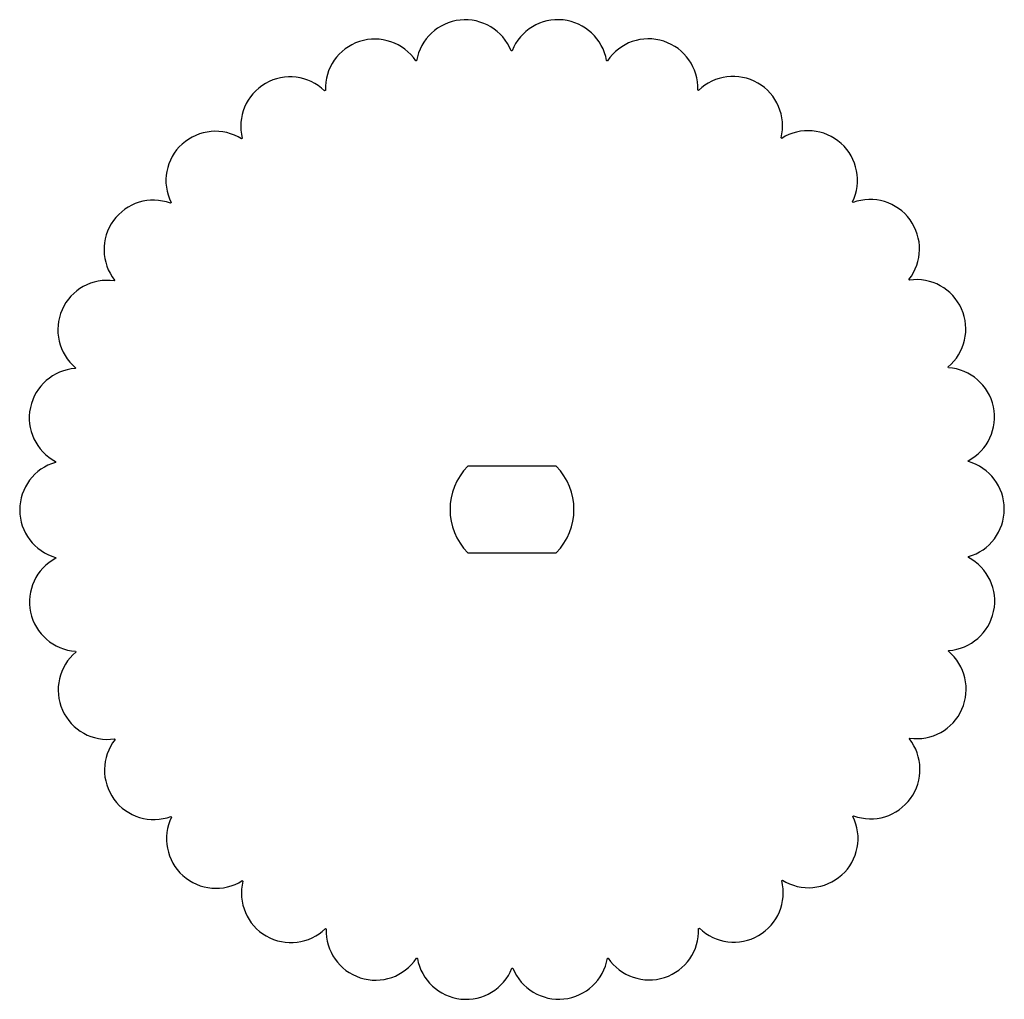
# Model space of a CAD drawing. Header units: millimetres. Extents: x -21.5 to 21.5, y -21.4 to 21.4.
import ezdxf

# ---------------------------------------------------------------- set-up
doc = ezdxf.new("R2010")
doc.units = ezdxf.units.MM

msp = doc.modelspace()

# ---------------------------------------------------------------- linework, layer by layer
at = {"color": 7, "linetype": 'Continuous', "lineweight": 25}
for p, q in [((1.928, 1.89), (-1.928, 1.89)), ((-1.928, -1.89), (1.928, -1.89))]:
    msp.add_line(p, q, dxfattribs=at)
for centre, radius, start, end in [((-2.036, 19.196), 2.154, 21.9108, 170.1968), ((2, 19.2), 2.154, 9.9108, 158.1968), ((-5.982, 18.353), 2.154, 33.9108, 182.1968), ((5.948, 18.365), 2.154, 357.9108, 146.1968), ((0, 0), 20, 90, 90.1075), ((0, 0), 20, 102, 102.1075), ((0, 0), 20, 78, 78.1075), ((-9.668, 16.709), 2.154, 45.9108, 194.1968), ((9.636, 16.727), 2.154, 345.9108, 134.1968), ((0, 0), 20, 114, 114.1075), ((0, 0), 20, 66, 66.1075), ((-12.93, 14.333), 2.154, 57.9108, 206.1968), ((12.903, 14.358), 2.154, 333.9108, 122.1968), ((0, 0), 20, 126, 126.1075), ((0, 0), 20, 54, 54.1075), ((-15.628, 11.332), 2.154, 69.9108, 218.1968), ((0, 0), 20, 138, 138.1075), ((0, 0), 20, 42, 42.1075), ((15.607, 11.361), 2.154, 321.9108, 110.1968), ((-17.642, 7.835), 2.154, 81.9108, 230.1968), ((0, 0), 20, 150, 150.1075), ((0, 0), 20, 30, 30.1075), ((17.628, 7.868), 2.154, 309.9108, 98.1968), ((-18.886, 3.996), 2.154, 93.9108, 242.1968), ((0, 0), 20, 162, 162.1075), ((0, 0), 20, 18, 18.1075), ((18.878, 4.031), 2.154, 297.9108, 86.1968), ((-19.304, -0.018), 2.154, 105.9108, 254.1968), ((0, 0), 20, 174, 174.1075), ((0, 0), 2.7, 135.573, 224.427), ((0, 0), 2.7, 315.573, 44.427), ((0, 0), 20, 6, 6.1075), ((19.304, 0.018), 2.154, 285.9108, 74.1968), ((-18.878, -4.031), 2.154, 117.9108, 266.1968), ((0, 0), 20, 186, 186.1075), ((18.886, -3.996), 2.154, 273.9108, 62.1968), ((0, 0), 20, 354, 354.1075), ((-17.628, -7.868), 2.154, 129.9108, 278.1968), ((0, 0), 20, 198, 198.1075), ((17.642, -7.835), 2.154, 261.9108, 50.1968), ((0, 0), 20, 342, 342.1075), ((-15.607, -11.361), 2.154, 141.9108, 290.1968), ((0, 0), 20, 210, 210.1075), ((15.628, -11.332), 2.154, 249.9108, 38.1968), ((0, 0), 20, 330, 330.1075), ((-12.903, -14.358), 2.154, 153.9108, 302.1968), ((0, 0), 20, 222, 222.1075), ((12.93, -14.333), 2.154, 237.9108, 26.1968), ((0, 0), 20, 318, 318.1075), ((-9.636, -16.727), 2.154, 165.9108, 314.1968), ((0, 0), 20, 234, 234.1075), ((9.668, -16.709), 2.154, 225.9108, 14.1968), ((0, 0), 20, 306, 306.1075), ((0, 0), 20, 246, 246.1075), ((-5.948, -18.365), 2.154, 177.9108, 326.1968), ((5.982, -18.353), 2.154, 213.9108, 2.1968), ((0, 0), 20, 294, 294.1075), ((0, 0), 20, 258, 258.1075), ((-2, -19.2), 2.154, 189.9108, 338.1968), ((2.036, -19.196), 2.154, 201.9108, 350.1968), ((0, 0), 20, 282, 282.1075), ((0, 0), 20, 270, 270.1075)]:
    msp.add_arc(centre, radius, start, end, dxfattribs=at)

doc.saveas('drawing.dxf')
